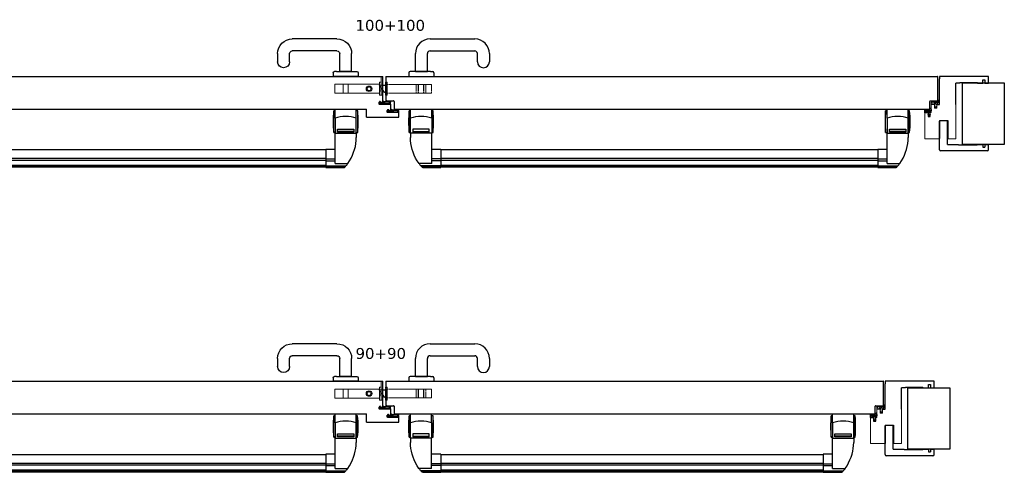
# Model space of a CAD drawing. Header units: millimetres. Extents: x 54159 to 64084, y 6024 to 12737.
# Tile 3 of 7: x 58227 to 60036, y 7432 to 8264. Entities that reach past the tile are written whole.
import ezdxf

# ---------------------------------------------------------------- set-up
doc = ezdxf.new("R2010")
doc.units = ezdxf.units.MM
doc.linetypes.add('HIDDEN', pattern=[1.905, 1.27, -0.635])
doc.linetypes.add('SLD-Solido', pattern=[0])
for name, color, linetype in [('0 @ 2', 7, 'Continuous'), ('ABETE MULTISTRATO', 10, 'Continuous'), ('Accessori', 150, 'Continuous'), ('nero', 7, 'Continuous'), ('Nuovo_quote', 242, 'Continuous')]:
    doc.layers.add(name, color=color, linetype=linetype)
doc.layers.add('QUOTE', color=251, linetype='Continuous', lineweight=9)
doc.styles.add('TESTO QUOTE', font='verdana.ttf', dxfattribs={"height": 2.5})

# ---------------------------------------------------------------- blocks, each defined once
blk = doc.blocks.new('A$C071E6FF1')
at = {"color": 7, "linetype": 'Continuous', "lineweight": 25}
for p, q in [((1.8, 5.1), (1.5, 4)), ((7, 3.8), (1.5, 1.2)), ((2.2, 4.6), (1.8, 5.1)), ((3.6, 4.5), (3, 5.1)), ((7.5, 3.2), (3.2, 1)), ((3.2, 1), (11.2, 1)), ((7, 7), (7, 3.8)), ((11.2, 1), (7.5, 3.2)), ((7.9, 5.4), (7.9, 6)), ((11.8, 4.1), (7.9, 5.4)), ((11.6, 3.4), (9.2, 4.5)), ((10.6, 2.5), (12.8, 1.1)), ((19.1, 3.4), (11.6, 3.4)), ((16.8, 4.2), (11.8, 4.1)), ((12.8, 1.1), (20.9, 1.1)), ((15.7, 5), (15.7, 4.8)), ((22.1, 5), (15.7, 5)), ((15.7, 4.8), (16.8, 4.2)), ((19.6, 4), (19.6, 3.8)), ((21.2, 4.2), (20.1, 4.2)), ((20.8, 3.1), (21.6, 4.2)), ((21.5, 1.4), (20.8, 3.1)), ((20.9, 1.1), (21.5, 1.4)), ((21.4, 3.1), (22.2, 4.3)), ((22, 1.7), (21.4, 3.1)), ((22, 0), (22, 1.7)), ((1.1, 0), (22, 0)), ((22, 0), (20, 0))]:
    blk.add_line(p, q, dxfattribs=at)
for centre, radius, start, end in [((2.3, 1.5), 1.94, 151.3792, 231.9955), ((5.3, 0.5), 5.15, 137.4312, 158.0103), ((6.7, -0.5), 5.85, 121.6436, 158.3883), ((1.5, 1.5), 0.353, 155.9535, 266.6024), ((5.3, 0.5), 5.15, 116.8486, 127.875), ((6.9, 6), 1.01, 2.6163, 86.3385), ((9.1, 4.3), 0.159, 60.3611, 296.1659), ((8.1, 1.9), 2.51, 12.6179, 65.2903), ((19.2, 3.8), 0.419, 256.8373, 353.9318), ((19.9, 4.1), 0.245, 32.0751, 185.6388), ((21.4, 4.3), 0.194, 348.3321, 197.4458), ((21.9, 4.6), 0.459, 324.8887, 62.0233)]:
    blk.add_arc(centre, radius, start, end, dxfattribs=at)
blk = doc.blocks.new('A$C3C59680D')
at = {"color": 4, "linetype": 'HIDDEN', "lineweight": 18}
for p, q in [((0, 3.8), (0, 20.3)), ((0, 20.3), (82, 20.3)), ((15.5, 20.3), (15.5, 3.8)), ((15.5, 20.3), (24.5, 20.3)), ((24.5, 20.3), (24.5, 3.8)), ((85, 24), (82, 24)), ((82, 24), (82, 0)), ((82, 3.8), (82, 20.3)), ((85, 24), (85, 0)), ((85, 18.5), (85, 5.5)), ((0, 3.8), (82, 3.8)), ((24.5, 3.8), (15.5, 3.8)), ((82, 9.8), (82, 14.3)), ((82.5, 14.3), (82, 14.3)), ((82.5, 14.3), (82, 14.3)), ((82, 9.8), (82.5, 9.8)), ((82, 9.8), (82.5, 9.8)), ((85, 0), (82, 0)), ((85, 16.7), (82.5, 14.3)), ((85, 16.7), (82.5, 14.3)), ((82.5, 14.1), (82.5, 14.3)), ((82.5, 14.3), (82.5, 9.8)), ((82.5, 9.8), (85, 7.3)), ((82.5, 9.8), (85, 7.3)), ((85, 7.3), (85, 16.7))]:
    blk.add_line(p, q, dxfattribs=at)
blk.add_lwpolyline([(85, 0), (88, 0), (88, 34.8), (85, 34.8)], close=True, dxfattribs=at)
at = {"color": 4, "linetype": 'Continuous', "lineweight": 25}
blk.add_circle((63, 12), 5, dxfattribs=at)
at = {"color": 4, "linetype": 'HIDDEN', "lineweight": 18}
blk.add_circle((63, 12), 3.4, dxfattribs=at)
blk = doc.blocks.new('A$C37BC4D4B')
at = {"color": 4, "linetype": 'HIDDEN', "lineweight": 18}
for p, q in [((7.1, 9.3), (0, 18.5)), ((0, 18.5), (7.1, 18.5)), ((0, 18.5), (12, 18.5)), ((0, 18.5), (10, 5.5)), ((12, 24), (15, 24)), ((12, 0), (12, 24)), ((12, 5.5), (12, 18.5)), ((15, 0), (15, 24)), ((15, 20), (96, 20)), ((15, 20), (15, 4)), ((85.7, 20), (68.3, 20)), ((68.3, 20), (68.3, 4)), ((68.3, 20), (68.3, 4)), ((71.8, 20), (71.8, 4)), ((82.3, 20), (71.8, 20)), ((81.5, 20), (72.5, 20)), ((72.5, 20), (72.5, 4)), ((81.5, 20), (81.5, 4)), ((82.3, 20), (82.3, 4)), ((85.8, 4), (85.8, 20)), ((85.8, 4), (85.8, 20)), ((96, 20), (96, 4)), ((10, 5.5), (12, 5.5)), ((12, 15.2), (12, 8.9)), ((13.5, 13.7), (12, 15.2)), ((13.5, 13.7), (12, 15.2)), ((12, 8.9), (13.5, 10.3)), ((12, 8.9), (13.5, 10.3)), ((12, 0), (15, 0)), ((13.5, 10.3), (13.5, 13.7)), ((15, 13.7), (13.5, 13.7)), ((15, 13.7), (13.5, 13.7)), ((13.5, 10.4), (13.5, 10.3)), ((13.5, 10.3), (15, 10.3)), ((13.5, 10.3), (15, 10.3)), ((15, 13.7), (15, 10.3)), ((15, 4), (96, 4)), ((85.7, 4), (68.3, 4)), ((82.3, 4), (71.8, 4)), ((81.5, 4), (72.5, 4))]:
    blk.add_line(p, q, dxfattribs=at)
at = {"color": 4, "linetype": 'Continuous', "lineweight": 25}
for p, q in [((7.1, 18.5), (12, 18.5)), ((10, 5.5), (7.1, 9.3)), ((10, 5.5), (12, 5.5))]:
    blk.add_line(p, q, dxfattribs=at)
blk = doc.blocks.new('A$C194F028A')
at = {"layer": 'nero', "color": 7, "linetype": 'Continuous', "lineweight": 15}
for p, q in [((0.2, 0.1), (0, 0)), ((0.4, 0.1), (0.2, 0.1)), ((0.6, 0.2), (0.4, 0.1)), ((0.5, 1.3), (2.8, 2.3)), ((0.8, 0.3), (0.6, 0.2)), ((0.9, 0.4), (0.8, 0.3)), ((1.1, 0.4), (0.9, 0.4)), ((1.3, 0.5), (1.1, 0.4)), ((1.5, 0.6), (1.3, 0.5)), ((1.6, 0.7), (1.5, 0.6)), ((1.8, 0.8), (1.6, 0.7)), ((1.8, 0.8), (4.4, 1.8)), ((2.8, 2.3), (2.8, 2.2)), ((2.8, 2.2), (2.9, 2.2)), ((2.8, 2.2), (2.8, 2.2)), ((2.9, 2.2), (2.9, 2.1)), ((2.9, 2.1), (3, 2.1)), ((3, 2.1), (3.1, 2.1)), ((3, 2.1), (3, 2.1)), ((3, 2.1), (3, 2.1)), ((3.1, 2.2), (3.2, 2.3)), ((3.1, 2.1), (3.1, 2.2)), ((3.1, 2.1), (3.1, 2.1)), ((3.2, 2.5), (3.8, 3.4)), ((3.2, 2.4), (3.2, 2.5)), ((3.2, 2.3), (3.2, 2.4)), ((3.2, 2.3), (3.2, 2.3)), ((3.5, 14.1), (4, 15.1)), ((3.5, 5.8), (3.5, 14.1)), ((4, 15.1), (8.5, 15.1)), ((4.5, 14.3), (4.3, 14)), ((4.3, 14), (4.3, 9)), ((4.7, 7.7), (4.4, 6.1)), ((8.5, 4.1), (4.4, 1.8)), ((5, 3.5), (7.6, 5.1)), ((7.6, 12.8), (5.3, 13.9)), ((7.6, 6.5), (6.3, 9.1)), ((6.8, 9.5), (7.6, 8.2)), ((7.6, 8.2), (7.6, 12.8)), ((7.6, 5.1), (7.6, 6.5)), ((8.5, 15.1), (8.6, 15.1)), ((8.5, 14.8), (8.5, 8.6)), ((8.5, 5.6), (8.5, 4.1)), ((8.6, 15.1), (8.7, 15.1)), ((8.6, 15.1), (8.6, 15.1)), ((8.7, 15.1), (8.8, 15.1)), ((8.7, 15.1), (8.7, 15.1)), ((8.7, 15.1), (8.7, 15.1)), ((8.7, 15.1), (8.7, 15.1)), ((8.7, 15.1), (8.7, 15.1)), ((8.7, 15.1), (8.7, 15.1)), ((8.8, 15.1), (8.8, 15)), ((8.8, 15), (8.8, 14.9)), ((8.8, 15), (8.8, 15)), ((8.8, 15), (8.8, 15)), ((8.8, 15), (8.8, 15)), ((8.8, 15), (8.8, 15)), ((8.8, 14.9), (8.8, 14.9)), ((8.8, 14.9), (8.8, 14.9)), ((9.2, 8.8), (11.5, 8.8)), ((11.6, 8.8), (12, 8.5)), ((11.6, 5.5), (12, 5.8)), ((12, 8.6), (12.1, 8.5)), ((12.1, 8.4), (12, 8.5)), ((12.1, 5.8), (12, 5.8)), ((12, 5.6), (12.1, 5.7)), ((12.2, 8.4), (12.1, 8.4)), ((12.2, 5.9), (12.1, 5.8)), ((12.2, 9.1), (12.3, 9.1)), ((12.3, 8.3), (12.2, 8.4)), ((12.3, 5.9), (12.2, 5.9)), ((12.2, 5.2), (12.3, 5.2)), ((12.7, 8.9), (12.3, 9.1)), ((12.4, 8.2), (12.3, 8.3)), ((12.4, 6), (12.3, 5.9)), ((12.7, 5.3), (12.3, 5.2)), ((12.5, 8.2), (12.4, 8.2)), ((12.5, 6.1), (12.4, 6)), ((12.6, 8.1), (12.5, 8.2)), ((12.6, 6.1), (12.5, 6.1)), ((12.9, 7.9), (12.6, 8.1)), ((12.9, 6.3), (12.6, 6.1)), ((12.7, 8.9), (12.8, 8.8)), ((14.7, 7.1), (14.7, 7.2)), ((14.7, 7.1), (14.7, 7.1))]:
    blk.add_line(p, q, dxfattribs=at)
at = {"layer": 'nero'}
blk.add_line((8.5, 14.8), (8.8, 14.9), dxfattribs=at)
at = {"layer": 'nero', "color": 7, "linetype": 'Continuous', "lineweight": 15}
for centre, radius, start, end in [((1, 0.4), 1.03, 120.7385, 204.7822), ((4, 5.8), 0.5, 180.0446, 35.2155), ((16.5, 1.2), 12.8, 157.3733, 170.5226), ((5.8, 8.6), 1.57, 123.2638, 165.3328), ((16.6, 1.3), 12.3, 156.8475, 171.422), ((4.6, 3.4), 0.399, 233.1599, 9.1702), ((4.7, 13.7), 0.59, 19.4577, 115.9117), ((2.8, 7), 2, 337.2747, 21.308), ((5.6, 8.8), 1.37, 31.743, 121.7241), ((5.6, 8.8), 0.771, 25.6638, 205.6667), ((2.8, 7), 2.63, 341.3709, 33.8661), ((12.1, 8.8), 0.263, 69.3546, 234.8352), ((12.1, 5.4), 0.263, 125.1648, 290.6454)]:
    blk.add_arc(centre, radius, start, end, dxfattribs=at)
for points, knots in [([(8.5, 8.6), (8.6, 8.7), (8.8, 8.7), (9.1, 8.8), (9.2, 8.8)], [0, 0, 0, 0, 0.560308, 1, 1, 1, 1]), ([(8.5, 5.6), (9.1, 5.4), (9.9, 5.2), (11, 5.1), (11.4, 5.3), (11.6, 5.5)], [0, 0, 0, 0, 0.559816, 0.778844, 1, 1, 1, 1]), ([(11.5, 8.8), (11.5, 8.8), (11.5, 8.8), (11.6, 8.8), (11.6, 8.8)], [0, 0, 0, 0, 0.559791, 1, 1, 1, 1]), ([(12.9, 7.9), (12.8, 8.1), (12.6, 8.3), (12.3, 8.4), (12.1, 8.5)], [0, 0, 0, 0, 0.5603, 1, 1, 1, 1]), ([(12.9, 6.3), (12.8, 6.2), (12.6, 5.9), (12.3, 5.8), (12.1, 5.7)], [0, 0, 0, 0, 0.5603, 1, 1, 1, 1]), ([(12.7, 5.3), (12.9, 5.4), (13.3, 5.7), (13.6, 6.1), (13.9, 6.5), (14.2, 6.7), (14.4, 6.8), (14.6, 6.9), (14.7, 7), (14.7, 7.1)], [0, 0, 0, 0, 0.2514915, 0.4995176, 0.6241182, 0.7481231, 0.8728239, 0.9384653, 1, 1, 1, 1]), ([(12.8, 8.8), (13.1, 8.6), (13.5, 8.3), (13.9, 7.7), (14.2, 7.5), (14.4, 7.5), (14.6, 7.3), (14.7, 7.2), (14.7, 7.2)], [0, 0, 0, 0, 0.465443, 0.598529, 0.730953, 0.864163, 0.934275, 1, 1, 1, 1])]:
    blk.add_open_spline(points, degree=3, knots=knots, dxfattribs=at)
blk = doc.blocks.new('A$C7A004A36')
at = {"color": 7, "linetype": 'Continuous', "lineweight": 25}
for p, q in [((0, 11.5), (0.1, 11.7)), ((0, 11.4), (0, 11.5)), ((1.7, 7), (0, 11.4)), ((0.1, 12.1), (0.2, 12.3)), ((0.1, 11.9), (0.1, 12.1)), ((0.1, 11.7), (0.1, 11.9)), ((0.2, 12.5), (0.3, 12.7)), ((0.2, 12.3), (0.2, 12.5)), ((0.3, 13), (0.4, 13.2)), ((0.3, 12.8), (0.3, 13)), ((0.3, 12.7), (0.3, 12.8)), ((0.4, 15.5), (0.4, 15.7)), ((0.4, 15.3), (0.4, 15.5)), ((0.4, 15.2), (0.4, 15.3)), ((0.4, 15), (0.4, 15.2)), ((0.4, 14.8), (0.4, 15)), ((0.4, 14.6), (0.4, 14.8)), ((0.4, 14.4), (0.4, 14.6)), ((0.4, 14.2), (0.4, 14.4)), ((0.4, 14), (0.4, 14.2)), ((0.4, 13.8), (0.4, 14)), ((0.4, 13.6), (0.4, 13.8)), ((0.4, 13.4), (0.4, 13.6)), ((0.4, 13.2), (0.4, 13.4)), ((1.2, 12.3), (1.1, 12.2)), ((1.1, 12.2), (1.1, 12.1)), ((1.1, 12.1), (1.1, 12.1)), ((1.1, 12.1), (1.1, 12)), ((1.1, 12), (1.2, 12)), ((1.3, 12.3), (1.2, 12.3)), ((1.2, 12), (1.3, 11.9)), ((1.4, 12.3), (1.3, 12.3)), ((1.3, 12.3), (1.3, 12.3)), ((1.3, 11.9), (1.4, 11.9)), ((1.4, 14.8), (1.4, 12.3)), ((1.4, 11.9), (1.4, 11.9)), ((1.4, 11.9), (1.5, 11.8)), ((1.5, 11.8), (1.6, 11.8)), ((1.6, 11.8), (1.7, 11.8)), ((1.7, 11.8), (1.7, 11.8)), ((1.7, 11.8), (1.7, 11.8)), ((1.7, 11.8), (1.8, 11.7)), ((1.7, 10.5), (2.6, 7.9)), ((3.1, 7), (1.7, 7)), ((1.8, 11.7), (1.8, 11.7)), ((1.8, 11.7), (1.8, 11.7)), ((1.8, 11.7), (1.9, 11.7)), ((1.9, 11.7), (2, 11.6)), ((1.9, 11.7), (1.9, 11.7)), ((1.9, 11.7), (1.9, 11.7)), ((2, 11.6), (2.1, 11.6)), ((2, 11.6), (2, 11.6)), ((2.1, 11.6), (2.1, 11.6)), ((2.6, 7.9), (4, 7.9)), ((2.7, 3.2), (2.7, 3.3)), ((2.9, 2.8), (2.7, 3.2)), ((3.3, 3.4), (3, 3.9)), ((3.2, 3.5), (3.3, 3.3)), ((3.3, 3.4), (3.3, 3.4)), ((3.4, 3.3), (3.3, 3.4)), ((3.4, 12), (11.6, 12)), ((3.5, 3.2), (3.4, 3.3)), ((3.5, 3.1), (3.5, 3.2)), ((3.6, 3), (3.5, 3.1)), ((3.7, 2.9), (3.6, 3)), ((5.2, 10.8), (3.7, 11.1)), ((3.8, 2.6), (3.7, 2.9)), ((4, 7.9), (6.6, 9.1)), ((4.7, 0.8), (4.6, 0.8)), ((4.6, 0.8), (4.6, 0.8)), ((5.6, 2.9), (5.5, 2.6)), ((5.7, 3), (5.6, 2.9)), ((5.8, 3.1), (5.7, 3)), ((7, 8.7), (5.8, 7.9)), ((5.8, 7.9), (10.3, 7.9)), ((5.9, 3.3), (5.8, 3.2)), ((5.8, 3.2), (5.8, 3.1)), ((5.9, 3.4), (5.9, 3.3)), ((6, 3.4), (5.9, 3.4)), ((6.3, 3.9), (6, 3.4)), ((6, 3.3), (6.1, 3.5)), ((12.3, 7), (6.2, 7)), ((11.8, 7), (6.3, 7)), ((6.3, 6.3), (6.3, 4)), ((6.3, 3.6), (6.3, 2.7)), ((11.5, 11.2), (6.5, 11.2)), ((10.3, 7.9), (11.4, 10.2)), ((11.8, 11), (11.5, 11.2)), ((11.6, 12), (12.6, 11.5)), ((11.8, 7), (12.3, 7)), ((12.3, 6.6), (12.3, 7)), ((12.4, 6.6), (12.3, 6.6)), ((12.4, 6.6), (12.4, 6.6)), ((12.4, 6.6), (12.4, 6.6)), ((12.5, 6.6), (12.4, 6.6)), ((12.4, 6.6), (12.4, 6.6)), ((12.5, 6.7), (12.5, 6.6)), ((12.5, 6.7), (12.5, 6.7)), ((12.5, 6.7), (12.5, 6.7)), ((12.5, 6.7), (12.5, 6.7)), ((12.6, 6.7), (12.5, 6.7)), ((12.6, 11.5), (12.6, 7)), ((12.6, 7), (12.6, 6.9)), ((12.6, 6.9), (12.6, 6.9)), ((12.6, 6.9), (12.6, 6.8)), ((12.6, 6.8), (12.6, 6.8)), ((12.6, 6.8), (12.6, 6.8)), ((12.6, 6.8), (12.6, 6.7)), ((12.6, 6.8), (12.6, 6.8)), ((12.6, 6.8), (12.6, 6.8)), ((12.6, 6.7), (12.6, 6.7)), ((12.6, 6.7), (12.6, 6.7)), ((6.3, 0), (2.3, 0))]:
    blk.add_line(p, q, dxfattribs=at)
for centre, radius, start, end in [((0.4, 14.7), 1.03, 6.9431, 90.9888), ((1.7, 10.9), 0.399, 131.5696, 267.5842), ((4.5, 15.1), 4.99, 231.9299, 259.5293), ((5.2, 16), 5.36, 235.1118, 254.0457), ((2.9, 3.3), 0.263, 35.1708, 188.4538), ((3.4, 11.5), 0.5, 90.0454, 305.2148), ((4.5, 12.7), 2.63, 251.3709, 303.8661), ((4.5, 12.7), 2, 247.2742, 291.3084), ((6.3, 9.8), 0.771, 295.6615, 115.667), ((6.4, 3.3), 0.263, 90.5953, 144.8182), ((6.1, 9.7), 1.57, 33.2675, 75.3291), ((6.3, 9.8), 1.37, 301.744, 31.7213), ((11.3, 10.8), 0.59, 289.4666, 25.9028)]:
    blk.add_arc(centre, radius, start, end, dxfattribs=at)
for points, knots in [([(3, 3.9), (2.9, 4.1), (2.7, 4.3), (2.6, 5), (2.8, 5.9), (3, 6.6), (3.1, 7)], [0, 0, 0, 0, 0.1731857, 0.3162664, 0.5960295, 1, 1, 1, 1]), ([(4.6, 0.8), (4.6, 0.8), (4.5, 0.9), (4.3, 1), (4.2, 1.2), (4.1, 1.5), (3.7, 1.9), (3.2, 2.2), (2.9, 2.6), (2.9, 2.8)], [0, 0, 0, 0, 0.052528, 0.118701, 0.202275, 0.339162, 0.476998, 0.787638, 1, 1, 1, 1]), ([(3.3, 3.3), (3.3, 3.3), (3.4, 3.1), (3.5, 2.9), (3.7, 2.7), (3.8, 2.6)], [0, 0, 0, 0, 0.252569, 0.505771, 1, 1, 1, 1]), ([(6.3, 2.7), (6.2, 2.4), (5.9, 1.9), (5.2, 1.6), (5, 1.2), (4.9, 1), (4.8, 0.8), (4.7, 0.8), (4.7, 0.8)], [0, 0, 0, 0, 0.336642, 0.669544, 0.820104, 0.886216, 0.952514, 1, 1, 1, 1]), ([(5.5, 2.6), (5.5, 2.6), (5.6, 2.7), (5.8, 3), (6, 3.2), (6, 3.3)], [0, 0, 0, 0, 0.252631, 0.505579, 1, 1, 1, 1]), ([(6.2, 7), (6.2, 6.9), (6.2, 6.8), (6.3, 6.6), (6.3, 6.5), (6.3, 6.3)], [0, 0, 0, 0, 0.250174, 0.500334, 1, 1, 1, 1]), ([(6.3, 4), (6.3, 4), (6.3, 3.9), (6.3, 3.9), (6.3, 3.9), (6.3, 3.9)], [0, 0, 0, 0, 0.25028, 0.500352, 1, 1, 1, 1])]:
    blk.add_open_spline(points, degree=3, knots=knots, dxfattribs=at)
blk = doc.blocks.new('A$C13A5125C')
for p, q in [((53, 137), (60, 137)), ((60, 97.5), (60, 137)), ((90, 97.5), (90, 101.5)), ((74.5, 68.3), (74.5, 34.5)), ((90, 68.3), (74.5, 68.3)), ((90, 68.3), (90, 35.5)), ((90, 49.3), (90, 34.8)), ((90, 35), (90, 35.5)), ((90, 34.3), (90, 34.8))]:
    blk.add_line(p, q)
at = {"layer": 'ABETE MULTISTRATO', "color": 7, "linetype": 'SLD-Solido', "lineweight": 25}
for p, q in [((0, 149), (90, 149)), ((0, 137), (0, 149)), ((90, 149), (90, 144.5)), ((0.2, 137), (0, 137)), ((6.5, 137), (0.2, 137)), ((10.3, 142.7), (6.5, 142.7)), ((6.5, 142.7), (6.5, 137)), ((10.3, 137), (10.3, 142.7)), ((20.3, 137), (10.3, 137)), ((52, 138), (21.3, 138)), ((90, 97.5), (90, 144.5)), ((95, 97.5), (90, 97.5))]:
    blk.add_line(p, q, dxfattribs=at)
for centre, start, end in [((21.3, 137), 89.9981, 179.9993), ((52, 137), 0.0007, 89.9985)]:
    blk.add_arc(centre, 1, start, end, dxfattribs=at)
at = {"layer": 'nero'}
blk.add_line((60, 97.5), (60, 137), dxfattribs=at)
at = {"layer": 'nero', "color": 7, "linetype": 'Continuous', "lineweight": 15}
for p, q in [((60, 97.5), (60, 35)), ((95, 90.5), (95, 97.5)), ((99, 90.5), (95, 90.5)), ((99, 97.5), (99, 90.5)), ((103.3, 97.5), (99, 97.5)), ((99, 94.1), (99, 93.2)), ((103.3, 97.5), (105, 97.5)), ((105, 97.5), (105, 82.5)), ((105, 97.2), (105, 97.5)), ((105, 82.5), (107, 82.5)), ((107, 75.5), (107, 82.5)), ((111, 75.5), (107, 75.5)), ((116.5, 82.5), (111, 82.5)), ((111, 82.5), (111, 75.5)), ((111, 81.9), (111, 79.5)), ((111, 79.1), (111, 78.2)), ((117, 82.5), (116.5, 82.5)), ((117, 82.2), (117, 82.5)), ((117, 34.3), (117, 82.5)), ((60, 35), (60, 34.5)), ((60, 34.5), (74.5, 34.5)), ((90, 34.5), (90, 35)), ((90, 34.3), (117, 34.3))]:
    blk.add_line(p, q, dxfattribs=at)
blk.add_blockref('A$C7A004A36', (104.7, 75.5))
at = {"layer": 'nero', "rotation": 270}
blk.add_blockref('A$C194F028A', (89.9, 106), dxfattribs=at)
blk = doc.blocks.new('A$C7AC451BA')
at = {"layer": 'nero'}
for p, q in [((0, 2), (0, 88)), ((2, 90), (55, 90)), ((12, 75), (12, 55.3)), ((12, 75), (55, 75)), ((56, 89), (55, 90)), ((55, 75), (56, 76)), ((56, 89), (56, 76)), ((11.2, 54.3), (11.2, 21.3)), ((12, 20.3), (12, 10.3)), ((7, 10.3), (7, 6.5)), ((12, 10.3), (7, 10.3)), ((12, 6.5), (7, 6.5)), ((12, 6.5), (12, 0)), ((2, 0), (12, 0))]:
    blk.add_line(p, q, dxfattribs=at)
for centre, radius, start, end in [((2, 88), 2, 90, 180), ((12.2, 54.3), 1, 101.537, 180), ((12.2, 21.3), 1, 180, 258.463), ((2, 2), 2, 180, 270)]:
    blk.add_arc(centre, radius, start, end, dxfattribs=at)
blk = doc.blocks.new('A$C77C73DEA')
at = {"color": 4, "linetype": 'Continuous', "lineweight": 25}
for p, q in [((3.5, 104), (1, 104)), ((1, 64.5), (1, 104)), ((3.5, 90.9), (3.5, 107.5)), ((3.5, 63), (3.5, 90.9)), ((42.5, 90.9), (42.5, 107.5)), ((45, 104), (42.5, 104)), ((42.5, 90.9), (42.5, 63)), ((45, 64.5), (45, 104)), ((779, 104), (776.5, 104)), ((776.5, 64.5), (776.5, 104)), ((779, 90.9), (779, 107.5)), ((779, 90.9), (779, 63)), ((818, 90.9), (818, 107.5)), ((820.5, 104), (818, 104)), ((818, 63), (818, 90.9)), ((820.5, 64.5), (820.5, 104)), ((1, 64.5), (3.5, 64.5)), ((42.5, 63), (3.5, 63)), ((42.5, 63), (3.5, 63)), ((3.5, 63), (3.5, 55)), ((3.5, 63), (3.5, 63)), ((38, 70.7), (8, 70.7)), ((8, 70.7), (8, 65.3)), ((8, 66.2), (38, 66.2)), ((8, 65.3), (38, 65.3)), ((38, 65.3), (38, 70.7)), ((42.5, 64.5), (45, 64.5)), ((42.5, 7.1), (42.5, 63)), ((42.5, 63), (42.5, 63)), ((776.5, 64.5), (779, 64.5)), ((779, 63), (818, 63)), ((779, 7.1), (779, 63)), ((779, 63), (779, 63)), ((779, 63), (818, 63)), ((783.5, 70.7), (813.5, 70.7)), ((783.5, 65.3), (783.5, 70.7)), ((813.5, 66.2), (783.5, 66.2)), ((813.5, 65.3), (783.5, 65.3)), ((813.5, 70.7), (813.5, 65.3)), ((818, 64.5), (820.5, 64.5)), ((818, 63), (818, 55)), ((818, 63), (818, 63)), ((59.5, 33.3), (42.5, 33.3)), ((59.5, 33.3), (59.5, 15.7)), ((762, 32.3), (59.5, 32.3)), ((779, 33.3), (762, 33.3)), ((762, 33.3), (762, 15.7)), ((42.5, 7.1), (19.2, 7.1)), ((59.5, 2.8), (22.7, 2.8)), ((59.5, 0.8), (24.7, 0.8)), ((59.5, 15.7), (42.5, 15.7)), ((59.5, 12.5), (42.5, 12.5)), ((762, 16.5), (59.5, 16.5)), ((59.5, 15.7), (59.5, 12.5)), ((762, 13.2), (59.5, 13.2)), ((59.5, 12.5), (59.5, 2.8)), ((762, 3.7), (59.5, 3.7)), ((59.5, 2.8), (59.5, 0.8)), ((762, 1.7), (59.5, 1.7)), ((59.5, 1), (762, 1)), ((59.5, 0.8), (59.5, 0)), ((762, 15.7), (779, 15.7)), ((762, 15.7), (762, 12.5)), ((762, 12.5), (779, 12.5)), ((762, 12.5), (762, 2.8)), ((762, 2.8), (798.8, 2.8)), ((762, 2.8), (762, 0.8)), ((762, 0.8), (796.8, 0.8)), ((762, 0.8), (762, 0)), ((779, 7.1), (802.3, 7.1)), ((26.3, 0), (59.5, 0)), ((762, 0), (795.2, 0))]:
    blk.add_line(p, q, dxfattribs=at)
at = {"color": 4}
for p, q in [((3.5, 107.5), (42.5, 107.5)), ((779, 107.5), (818, 107.5))]:
    blk.add_line(p, q, dxfattribs=at)
at = {"color": 4, "linetype": 'Continuous', "lineweight": 25, "flags": 128}
for points in [[(19.2, 7.1), (15.9, 12.2), (13, 17.4), (10.5, 22.7), (8.4, 28), (6.6, 33.3), (5.3, 38.7), (4.3, 44.1), (3.7, 49.5), (3.5, 55)], [(802.3, 7.1), (805.6, 12.2), (808.5, 17.4), (811, 22.7), (813.1, 28), (814.9, 33.3), (816.2, 38.7), (817.2, 44.1), (817.8, 49.5), (818, 55)]]:
    blk.add_lwpolyline(points, dxfattribs=at)
at = {"color": 4, "linetype": 'Continuous', "lineweight": 25}
for centre, start, end in [((195.5, 84.3), 174.2028, 185.7972), ((-149.5, 84.3), 354.2028, 5.7972), ((971, 84.3), 174.2028, 185.7972), ((626, 84.3), 354.2028, 5.7972)]:
    blk.add_arc(centre, 195.5, start, end, dxfattribs=at)
for centre, major_axis, ratio, start_param, end_param in [((23, 68.5), (40.5, 0), 0.628744, 1.068791, 2.072802), ((798.5, 68.5), (40.5, 0), 0.628744, 1.068791, 2.072802), ((269.1, 42.7), (265.6, 0), 0.402831, 3.523796, 3.543933), ((552.4, 42.7), (265.6, 0), 0.402831, 5.880845, 5.900982)]:
    blk.add_ellipse(centre, major_axis=major_axis, ratio=ratio, start_param=start_param, end_param=end_param, dxfattribs=at)
for points, knots in [([(19.2, 7.1), (19.8, 6.3), (20.9, 4.7), (22.1, 3.4), (22.7, 2.8)], [0, 0, 0, 0, 0.498667, 1, 1, 1, 1]), ([(26.3, 0.1), (26, 0.1), (25.5, 0.1), (24.9, 0.6), (24.7, 0.8)], [0, 0, 0, 0, 0.585807, 1, 1, 1, 1]), ([(795.2, 0.1), (795.5, 0.1), (796, 0.1), (796.6, 0.6), (796.8, 0.8)], [0, 0, 0, 0, 0.585807, 1, 1, 1, 1]), ([(802.3, 7.1), (801.7, 6.3), (800.6, 4.7), (799.4, 3.4), (798.8, 2.8)], [0, 0, 0, 0, 0.498667, 1, 1, 1, 1])]:
    blk.add_open_spline(points, degree=3, knots=knots, dxfattribs=at)
blk = doc.blocks.new('A$C383C2EF5')
at = {"color": 4, "linetype": 'Continuous', "lineweight": 25}
for p, q in [((3.4, 104), (0.9, 104)), ((0.9, 64.5), (0.9, 104)), ((3.4, 90.9), (3.4, 107.5)), ((3.4, 63), (3.4, 90.9)), ((42.4, 90.9), (42.4, 107.5)), ((44.9, 104), (42.4, 104)), ((42.4, 90.9), (42.4, 63)), ((44.9, 64.5), (44.9, 104)), ((878.9, 104), (876.4, 104)), ((876.4, 64.5), (876.4, 104)), ((878.9, 90.9), (878.9, 107.5)), ((878.9, 90.9), (878.9, 63)), ((917.9, 90.9), (917.9, 107.5)), ((920.4, 104), (917.9, 104)), ((917.9, 63), (917.9, 90.9)), ((920.4, 64.5), (920.4, 104)), ((0.9, 64.5), (3.4, 64.5)), ((42.4, 63), (3.4, 63)), ((42.4, 63), (3.4, 63)), ((3.4, 63), (3.4, 55)), ((3.4, 63), (3.4, 63)), ((37.9, 70.7), (7.9, 70.7)), ((7.9, 70.7), (7.9, 65.3)), ((7.9, 66.2), (37.9, 66.2)), ((7.9, 65.3), (37.9, 65.3)), ((37.9, 65.3), (37.9, 70.7)), ((42.4, 64.5), (44.9, 64.5)), ((42.4, 7.1), (42.4, 63)), ((42.4, 63), (42.4, 63)), ((876.4, 64.5), (878.9, 64.5)), ((878.9, 63), (917.9, 63)), ((878.9, 7.1), (878.9, 63)), ((878.9, 63), (878.9, 63)), ((878.9, 63), (917.9, 63)), ((883.4, 70.7), (913.4, 70.7)), ((883.4, 65.3), (883.4, 70.7)), ((913.4, 66.2), (883.4, 66.2)), ((913.4, 65.3), (883.4, 65.3)), ((913.4, 70.7), (913.4, 65.3)), ((917.9, 64.5), (920.4, 64.5)), ((917.9, 63), (917.9, 55)), ((917.9, 63), (917.9, 63)), ((59.4, 33.3), (42.4, 33.3)), ((59.4, 33.3), (59.4, 15.7)), ((861.9, 32.3), (59.4, 32.3)), ((878.9, 33.3), (861.9, 33.3)), ((861.9, 33.3), (861.9, 15.7)), ((42.4, 7.1), (19.1, 7.1)), ((59.4, 2.8), (22.6, 2.8)), ((59.4, 0.8), (24.6, 0.8)), ((26.2, 0), (59.4, 0)), ((59.4, 15.7), (42.4, 15.7)), ((59.4, 12.5), (42.4, 12.5)), ((861.9, 16.5), (59.4, 16.5)), ((59.4, 15.7), (59.4, 12.5)), ((861.9, 13.2), (59.4, 13.2)), ((59.4, 12.5), (59.4, 2.8)), ((861.9, 3.7), (59.4, 3.7)), ((59.4, 2.8), (59.4, 0.8)), ((861.9, 1.7), (59.4, 1.7)), ((59.4, 1), (861.9, 1)), ((59.4, 0.8), (59.4, 0)), ((861.9, 15.7), (878.9, 15.7)), ((861.9, 15.7), (861.9, 12.5)), ((861.9, 12.5), (878.9, 12.5)), ((861.9, 12.5), (861.9, 2.8)), ((861.9, 2.8), (898.7, 2.8)), ((861.9, 2.8), (861.9, 0.8)), ((861.9, 0.8), (896.7, 0.8)), ((861.9, 0.8), (861.9, 0)), ((861.9, 0), (895, 0)), ((878.9, 7.1), (902.2, 7.1))]:
    blk.add_line(p, q, dxfattribs=at)
at = {"color": 4}
for p, q in [((3.4, 107.5), (42.4, 107.5)), ((878.9, 107.5), (917.9, 107.5))]:
    blk.add_line(p, q, dxfattribs=at)
at = {"color": 4, "linetype": 'Continuous', "lineweight": 25, "flags": 128}
for points in [[(19.1, 7.1), (15.8, 12.2), (12.9, 17.4), (10.4, 22.7), (8.3, 28), (6.5, 33.3), (5.2, 38.7), (4.2, 44.1), (3.6, 49.5), (3.4, 55)], [(902.2, 7.1), (905.4, 12.2), (908.3, 17.4), (910.9, 22.7), (913, 28), (914.8, 33.3), (916.1, 38.7), (917.1, 44.1), (917.7, 49.5), (917.9, 55)]]:
    blk.add_lwpolyline(points, dxfattribs=at)
at = {"color": 4, "linetype": 'Continuous', "lineweight": 25}
for centre, start, end in [((195.4, 84.3), 174.2028, 185.7972), ((-149.6, 84.3), 354.2028, 5.7972), ((1070.9, 84.3), 174.2028, 185.7972), ((725.9, 84.3), 354.2028, 5.7972)]:
    blk.add_arc(centre, 195.5, start, end, dxfattribs=at)
for centre, major_axis, ratio, start_param, end_param in [((22.9, 68.5), (40.5, 0), 0.628744, 1.068791, 2.072802), ((898.4, 68.5), (40.5, 0), 0.628744, 1.068791, 2.072802), ((269, 42.7), (265.6, 0), 0.402831, 3.523796, 3.543933), ((652.3, 42.7), (265.6, 0), 0.402831, 5.880845, 5.900982)]:
    blk.add_ellipse(centre, major_axis=major_axis, ratio=ratio, start_param=start_param, end_param=end_param, dxfattribs=at)
for points, knots in [([(19.1, 7.1), (19.7, 6.3), (20.8, 4.7), (22, 3.4), (22.6, 2.8)], [0, 0, 0, 0, 0.498667, 1, 1, 1, 1]), ([(26.2, 0.1), (25.9, 0.1), (25.4, 0.1), (24.8, 0.6), (24.6, 0.8)], [0, 0, 0, 0, 0.585807, 1, 1, 1, 1]), ([(895, 0.1), (895.3, 0.1), (895.9, 0.1), (896.4, 0.6), (896.7, 0.8)], [0, 0, 0, 0, 0.585807, 1, 1, 1, 1]), ([(902.2, 7.1), (901.6, 6.3), (900.5, 4.7), (899.3, 3.4), (898.7, 2.8)], [0, 0, 0, 0, 0.498667, 1, 1, 1, 1])]:
    blk.add_open_spline(points, degree=3, knots=knots, dxfattribs=at)
blk = doc.blocks.new('Pianta Maniglia CISA X313')
at = {"layer": 'Accessori', "color": 4, "linetype": 'Continuous'}
for p, q in [((3003.2, 3657.7), (3085.2, 3657.7)), ((2976.2, 3597.7), (2976.2, 3630.7)), ((2998.2, 3597.7), (2998.2, 3630.7)), ((3003.2, 3635.7), (3085.2, 3635.7)), ((3090.2, 3615.7), (3090.2, 3630.7)), ((3112.2, 3630.7), (3112.2, 3615.7)), ((2964.2, 3595.2), (2964.2, 3588.7)), ((2964.2, 3588.7), (3010.2, 3588.7)), ((3003.9, 3597.7), (2966.7, 3597.7)), ((2976.2, 3597.7), (2998.2, 3597.7)), ((3003.9, 3597.7), (3007.7, 3597.7)), ((3010.2, 3595.2), (3010.2, 3588.7)), ((3010.2, 3595.2), (3010.2, 3588.7))]:
    blk.add_line(p, q, dxfattribs=at)
for centre, radius, start, end in [((3003.2, 3630.7), 27, 90, 180), ((3085.2, 3630.7), 27, 0, 90), ((3003.2, 3630.7), 5, 90, 180), ((3085.2, 3630.7), 5, 0, 90), ((3101.2, 3615.7), 11, 180, 0), ((2966.7, 3595.2), 2.5, 90, 180), ((3007.7, 3595.2), 2.5, 0, 90)]:
    blk.add_arc(centre, radius, start, end, dxfattribs=at)

msp = doc.modelspace()

# ---------------------------------------------------------------- linework, layer by layer
for p, q in [((57880.7, 8159.6), (58893.7, 8159.6)), ((58894.2, 8152.6), (58894.2, 8159.1)), ((58900.2, 8159.1), (58900.2, 8114.6)), ((58900.7, 8159.6), (59913.7, 8159.6)), ((59914.2, 8115.1), (59914.2, 8159.1)), ((58894.2, 8112.6), (58894.2, 8152.6)), ((58887.3, 8112.1), (58894.2, 8112.1)), ((58887.3, 8112.1), (58887.3, 8108.6)), ((58907.2, 8108.6), (58887.3, 8108.6)), ((58894.2, 8112.1), (58894.2, 8112.6)), ((58902, 8114.6), (58900.2, 8114.6)), ((58902, 8114.6), (58914.2, 8114.6)), ((58909.2, 8108.6), (58907.2, 8108.6)), ((58909.2, 8097.1), (58909.2, 8108.6)), ((58915.2, 8113.6), (58915.2, 8100.1)), ((59899.2, 8100.1), (59899.2, 8113.6)), ((59900.2, 8114.6), (59913.7, 8114.6)), ((57895.7, 8099.6), (58864.2, 8099.6)), ((58864.2, 8084.6), (58864.2, 8099.6)), ((58902.2, 8097.1), (58909.2, 8097.1)), ((58902.2, 8093.6), (58902.2, 8097.1)), ((58923.7, 8093.6), (58902.2, 8093.6)), ((58915.7, 8099.6), (59898.7, 8099.6)), ((58924.2, 8093.6), (58923.7, 8093.6)), ((58924.2, 8084.6), (58924.2, 8093.6)), ((58864.2, 8084.6), (58864.7, 8084.6)), ((58864.7, 8084.6), (58923.7, 8084.6)), ((58923.7, 8084.6), (58924.2, 8084.6)), ((57980.7, 7599.1), (58893.7, 7599.1)), ((58894.2, 7592.1), (58894.2, 7598.6)), ((58900.2, 7598.6), (58900.2, 7554.1)), ((58900.7, 7599.1), (59813.7, 7599.1)), ((59814.2, 7554.6), (59814.2, 7598.6)), ((58894.2, 7552.1), (58894.2, 7592.1)), ((58887.3, 7551.6), (58894.2, 7551.6)), ((58887.3, 7551.6), (58887.3, 7548.1)), ((58907.2, 7548.1), (58887.3, 7548.1)), ((58894.2, 7551.6), (58894.2, 7552.1)), ((58902, 7554.1), (58900.2, 7554.1)), ((58902, 7554.1), (58914.2, 7554.1)), ((58909.2, 7548.1), (58907.2, 7548.1)), ((58909.2, 7536.6), (58909.2, 7548.1)), ((58915.2, 7553.1), (58915.2, 7539.6)), ((59799.2, 7539.6), (59799.2, 7553.1)), ((59800.2, 7554.1), (59813.7, 7554.1)), ((57995.7, 7539.1), (58864.2, 7539.1)), ((58864.2, 7524.1), (58864.2, 7539.1)), ((58902.2, 7536.6), (58909.2, 7536.6)), ((58902.2, 7533.1), (58902.2, 7536.6)), ((58923.7, 7533.1), (58902.2, 7533.1)), ((58915.7, 7539.1), (59798.7, 7539.1)), ((58924.2, 7533.1), (58923.7, 7533.1)), ((58924.2, 7524.1), (58924.2, 7533.1)), ((58864.2, 7524.1), (58864.7, 7524.1)), ((58864.7, 7524.1), (58923.7, 7524.1)), ((58923.7, 7524.1), (58924.2, 7524.1))]:
    msp.add_line(p, q)
for points in [[(59959.2, 8147.6), (60036.3, 8147.6), (60036.3, 8034.6), (59959.2, 8034.6)], [(59859.2, 7587.1), (59936.3, 7587.1), (59936.3, 7474.1), (59859.2, 7474.1)]]:
    msp.add_lwpolyline(points, close=True)
for centre, radius, start, end in [((58893.7, 8159.1), 0.5, 0.0007, 89.9985), ((58900.7, 8159.1), 0.5, 89.9998, 179.9993), ((59913.7, 8159.1), 0.5, 0.0007, 90.0019), ((58914.2, 8113.6), 1, 359.9996, 90.0001), ((59900.2, 8113.6), 1, 90.0011, 179.9997), ((59913.7, 8115.1), 0.5, 269.9977, 359.9996), ((58915.7, 8100.1), 0.5, 180.0003, 270.0453), ((59898.7, 8100.1), 0.5, 269.9977, 359.9997), ((58893.7, 7598.6), 0.5, 0.0007, 89.9985), ((58900.7, 7598.6), 0.5, 89.9998, 179.9993), ((59813.7, 7598.6), 0.5, 0.0007, 90.0019), ((58914.2, 7553.1), 1, 359.9996, 90.0001), ((59800.2, 7553.1), 1, 90.0011, 179.9997), ((59813.7, 7554.6), 0.5, 269.9977, 359.9996), ((58915.7, 7539.6), 0.5, 180.0003, 270.0453), ((59798.7, 7539.6), 0.5, 269.9977, 359.9997)]:
    msp.add_arc(centre, radius, start, end)

# ---------------------------------------------------------------- block references
at = {"xscale": -1}
for p in [(60007.2, 8010.5), (59907.2, 7450.1)]:
    msp.add_blockref('A$C13A5125C', p, dxfattribs=at)
for name, p in [('A$C383C2EF5', (57927.9, 7992.1)), ('A$C383C2EF5', (58941.9, 7992.1)), ('A$C77C73DEA', (58027.7, 7431.6)), ('A$C77C73DEA', (58941.7, 7431.6))]:
    msp.add_blockref(name, p)
at = {"layer": 'nero', "rotation": 90.00000000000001}
for p in [(60007.2, 8022.6), (59907.2, 7462.1)]:
    msp.add_blockref('A$C7AC451BA', p, dxfattribs=at)
at = {"layer": 'Nuovo_quote', "xscale": -1}
for p in [(61813.4, 4570.8), (61813.4, 4010.4)]:
    msp.add_blockref('Pianta Maniglia CISA X313', p, dxfattribs=at)
at = {"layer": 'Nuovo_quote'}
for p in [(55978.1, 4570.8), (55978.1, 4010.4)]:
    msp.add_blockref('Pianta Maniglia CISA X313', p, dxfattribs=at)
at = {"layer": 'QUOTE'}
for name, p in [('A$C3C59680D', (58806.2, 8124.9)), ('A$C37BC4D4B', (58887.7, 8124.9)), ('A$C071E6FF1', (58886.7, 8108.6)), ('A$C071E6FF1', (58901.7, 8093.6)), ('A$C3C59680D', (58806.2, 7564.4)), ('A$C37BC4D4B', (58887.7, 7564.5)), ('A$C071E6FF1', (58886.7, 7548.1)), ('A$C071E6FF1', (58901.7, 7533.1))]:
    msp.add_blockref(name, p, dxfattribs=at)

# ---------------------------------------------------------------- texts
at = {"layer": '0 @ 2', "char_height": 20, "attachment_point": 1, "style": 'TESTO QUOTE'}
for s, insert in [('100+100', (58844.3, 8263.6)), ('90+90', (58844.3, 7660.2))]:
    msp.add_mtext_dynamic_manual_height_columns(s, width=435.016, gutter_width=25, heights=[0], dxfattribs=dict(at, insert=insert))

doc.saveas('drawing.dxf')
